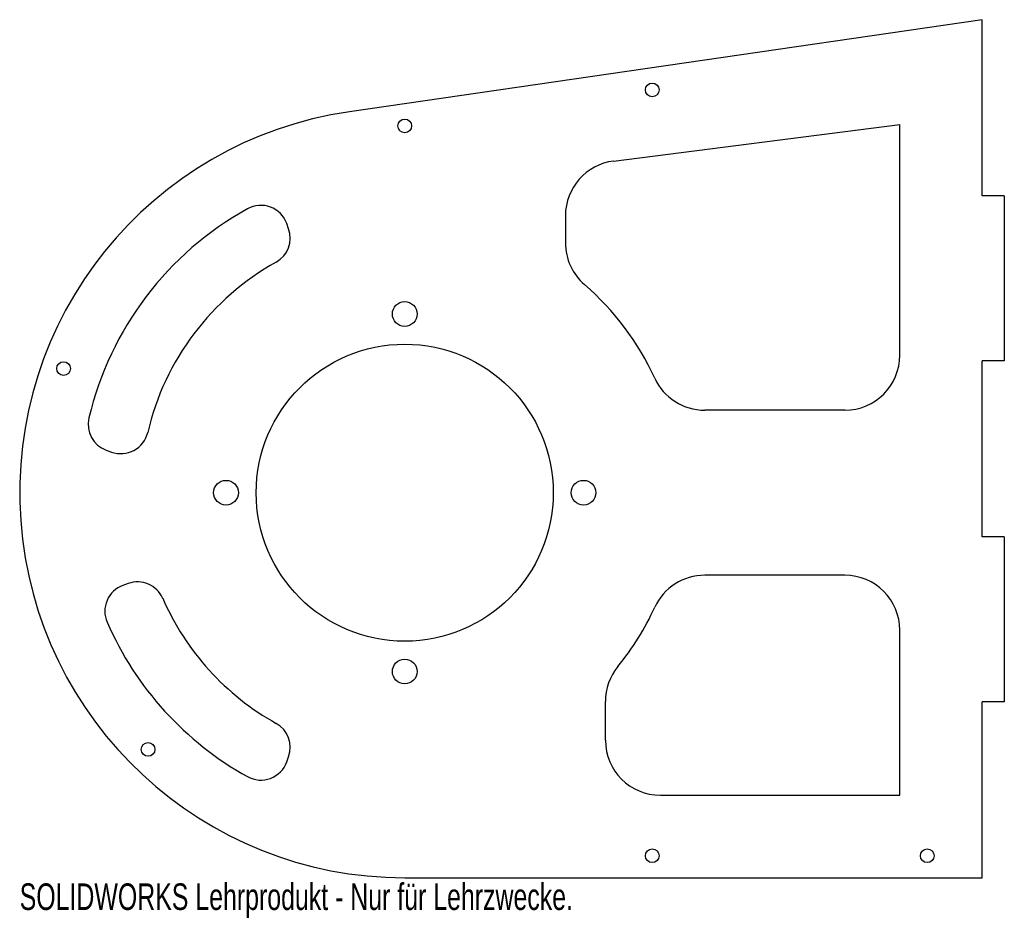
# Model space of a CAD drawing. Header units: millimetres. Extents: x 12 to 191, y 3 to 166.
import ezdxf

# ---------------------------------------------------------------- set-up
doc = ezdxf.new("R2010")
doc.units = ezdxf.units.MM
doc.styles.add('SLDTEXTSTYLE0', font='TXT', dxfattribs={"width": 0.7})

msp = doc.modelspace()

# ---------------------------------------------------------------- linework, layer by layer
at = {"color": 7, "linetype": 'Continuous', "lineweight": 25}
for p, q in [((187.19, 166.5), (72.12, 149.77)), ((187.19, 134.5), (187.19, 166.5)), ((120.13, 140.8), (172.19, 147.46)), ((172.19, 105.5), (172.19, 147.46)), ((191.19, 134.5), (187.19, 134.5)), ((191.19, 134.5), (191.19, 104.5)), ((111.4, 130.88), (111.4, 125.91)), ((61.07, 128.5), (60.73, 129.45)), ((191.19, 104.5), (187.19, 104.5)), ((187.19, 72.5), (187.19, 104.5)), ((162.19, 95.5), (136.73, 95.5)), ((27.93, 88.24), (28.88, 87.9)), ((191.19, 72.5), (187.19, 72.5)), ((191.19, 72.5), (191.19, 42.5)), ((162.19, 65.5), (136.73, 65.5)), ((31.9, 64), (30.96, 63.66)), ((172.19, 25.5), (172.19, 55.5)), ((118.67, 35.5), (118.67, 42.56)), ((191.19, 42.5), (187.19, 42.5)), ((187.19, 10.5), (187.19, 42.5)), ((60.73, 31.55), (61.07, 32.5)), ((128.67, 25.5), (172.19, 25.5)), ((82.19, 10.5), (187.19, 10.5))]:
    msp.add_line(p, q, dxfattribs=at)
for centre, radius in [((127.19, 153.73), 1.25), ((82.19, 147.19), 1.25), ((82.19, 113), 2.25), ((82.19, 80.5), 27), ((20.17, 103.07), 1.25), ((49.69, 80.5), 2.25), ((114.69, 80.5), 2.25), ((82.19, 48), 2.25), ((35.52, 33.83), 1.25), ((127.19, 14.5), 1.25), ((177.19, 14.5), 1.25)]:
    msp.add_circle(centre, radius, dxfattribs=at)
for centre, radius, start, end in [((82.19, 80.5), 70, 98.2713, 270), ((121.4, 130.88), 10, 97.2887, 180), ((56.03, 127.74), 5, 20, 118.9751), ((82.19, 80.5), 59, 118.9751, 166.6757), ((56.38, 126.79), 5, 299.1459, 20), ((121.4, 125.91), 10, 180, 229.1936), ((82.19, 80.5), 48, 119.1459, 166.8022), ((82.19, 80.5), 50, 24.6243, 49.1936), ((162.19, 105.5), 10, 270, 0), ((136.73, 105.5), 10, 204.6243, 270), ((29.64, 92.94), 5, 166.6757, 250), ((30.59, 92.6), 5, 250, 346.8022), ((136.73, 55.5), 10, 90, 155.3757), ((162.19, 55.5), 10, 0, 90), ((32.67, 58.96), 5, 110, 203.5077), ((33.61, 59.3), 5, 23.574, 110), ((82.19, 80.5), 48, 203.574, 240.8541), ((82.19, 80.5), 50, 320.7792, 335.3757), ((82.19, 80.5), 59, 203.5077, 241.0249), ((128.67, 42.56), 10, 140.7792, 180), ((56.38, 34.21), 5, 340, 60.8541), ((128.67, 35.5), 10, 180, 270), ((56.03, 33.26), 5, 241.0249, 340)]:
    msp.add_arc(centre, radius, start, end, dxfattribs=at)

# ---------------------------------------------------------------- texts
at = {"color": 7, "linetype": 'Continuous', "insert": (12.19, 9.48), "char_height": 4.8336, "attachment_point": 1, "style": 'SLDTEXTSTYLE0'}
msp.add_mtext('SOLIDWORKS Lehrprodukt - Nur für Lehrzwecke.', dxfattribs=at)

doc.saveas('drawing.dxf')
